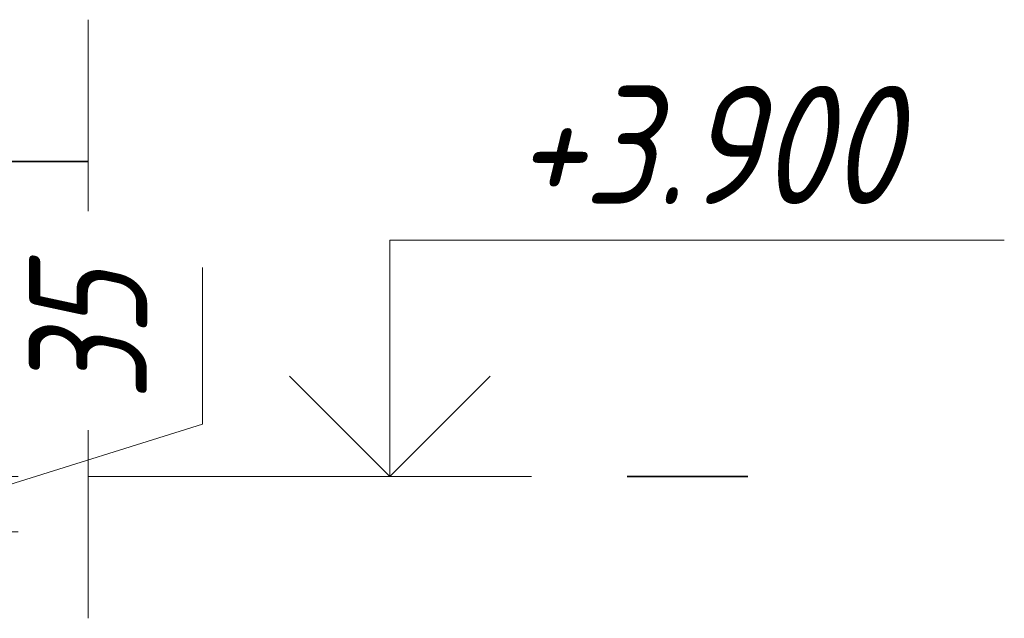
# Model space of a CAD drawing. Header units: millimetres. Extents: x -17457 to 38668, y -1477 to 6786.
# Tile 28 of 104: x -2516 to -1892, y 3810 to 4190. Entities that reach past the tile are written whole.
import ezdxf

# ---------------------------------------------------------------- set-up
doc = ezdxf.new("R2010")
doc.units = ezdxf.units.MM
doc.linetypes.add('01 Штриховая _4 мм_', pattern=[180, 105, -75])
for name, color, linetype, lineweight in [('A-____-____-DIMS', 211, 'Continuous', 9), ('A-____-____-DIMS-30', 211, 'Continuous', 9), ('A-____-NOTE-TEXT', 131, 'Continuous', 20), ('A-DETL-GENF-OTLN', 92, 'Continuous', 20), ('A-FLOR-____-MCUT', 192, 'Continuous', 50), ('G-____-____-DIMS', 111, 'Continuous', 9)]:
    doc.layers.add(name, color=color, linetype=linetype, lineweight=lineweight)
doc.styles.add('GOST Common_I_1', font='GOST Common Italic.ttf', dxfattribs={"width": 0.8, "height": 75})
doc.styles.add('GOST Common_I_2', font='GOST Common Italic.ttf', dxfattribs={"width": 0.9, "height": 75})
doc.dimstyles.new('ADSK_Округление_5мм__Узкий_', dxfattribs={"dimscale": 304.8, "dimtxt": 0.247469, "dimasz": 0.177165, "dimexe": 0.147638, "dimexo": 0.000322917, "dimgap": 0.03937, "dimtad": 1, "dimdec": 0, "dimlfac": 304.8, "dimrnd": 5, "dimdsep": 46, "dimtxsty": 'GOST Common_I_1', "dimblk1": 'OBLIQUE', "dimblk2": 'OBLIQUE', "dimsah": 1, "dimcen": 0.09, "dimdle": 0.147638, "dimazin": 0, "dimtfac": 1, "dimtdec": 4, "dimtix": 1, "dimtmove": 1, "dimatfit": 3, "dimfxl": 1, "dimtvp": 1, "dimtfill": 1, "dimtolj": 1, "dimtzin": 0, "dimlwd": 20, "dimlwe": 20, "dimarcsym": 2})

# ---------------------------------------------------------------- blocks, each defined once
blk = doc.blocks.new('ADSK_Обрыв_Линия - ADSK_Обрыв_линия-1072157-КЖ1_Р_ВЭ1_Армирование_9')
at = {"layer": 'A-DETL-GENF-OTLN'}
for p, q in [((-10300, 4100), (-10300, 4033)), ((-10300, 3966.21), (-10300, 3900))]:
    blk.add_line(p, q, dxfattribs=at)
blk = doc.blocks.new('DIMBLOCK61-КЖ1_Р_ВЭ1_Армирование_9')
at = {"layer": 'A-____-____-DIMS-30', "lineweight": 20}
for p, q in [((-2400.39, 4032.69), (-2400.39, 3933.31)), ((-2400.39, 3933.31), (-2562.39, 3882.5)), ((-2562.39, 3900), (-2742.77, 3900)), ((-2562.39, 3865), (-2562.39, 3900)), ((-2562.39, 3900), (-2517.39, 3900)), ((-2562.39, 3865), (-2816.77, 3865)), ((-2562.39, 3865), (-2517.39, 3865))]:
    blk.add_line(p, q, dxfattribs=at)
at = {"layer": 'A-____-____-DIMS-30', "lineweight": 40}
for p, q in [((-2562.39, 3900), (-2589.39, 3927)), ((-2562.39, 3900), (-2535.39, 3873)), ((-2562.39, 3865), (-2589.39, 3892)), ((-2562.39, 3865), (-2535.39, 3838))]:
    blk.add_line(p, q, dxfattribs=at)
at = {"layer": 'A-____-____-DIMS-30', "color": 0, "lineweight": 20, "insert": (-2510.41, 3948.31), "char_height": 75, "width": 101.2533, "attachment_point": 1, "rotation": 90, "line_spacing_factor": 1.022761, "style": 'GOST Common_I_1', "bg_fill": 3, "box_fill_scale": 1.25, "bg_fill_color": 256, "bg_fill_true_color": 13158600, "bg_fill_transparency": 0}
blk.add_mtext('35', dxfattribs=at)
blk = doc.blocks.new('_Oblique')
at = {"color": 0, "linetype": 'ByBlock', "lineweight": -2}
blk.add_line((-0.5, -0.5), (0.5, 0.5), dxfattribs=at)
blk = doc.blocks.new('Высотные отметки - Стрелка вверх-6399-КЖ1_Р_ВЭ1_Армирование_9')
at = {"layer": 'A-____-NOTE-TEXT'}
for p, q in [((-10108.74, 4050), (-9718.74, 4050)), ((-10108.74, 3900), (-10108.74, 4050)), ((-10108.74, 3900), (-10172.38, 3963.64)), ((-10108.74, 3900), (-10045.1, 3963.64)), ((-10198.74, 3900), (-10018.74, 3900))]:
    blk.add_line(p, q, dxfattribs=at)

msp = doc.modelspace()

# ---------------------------------------------------------------- linework, layer by layer
at = {"layer": 'A-____-NOTE-TEXT'}
for p, q in [((-2472.7693, 4100), (-2472.7693, 4190)), ((-2472.7693, 4033), (-2524.7308, 4016.5)), ((-2472.7693, 4000), (-2524.7308, 4016.5)), ((-2420.7792, 3983.1074), (-2472.7693, 4000)), ((-2472.7693, 3966.2148), (-2420.7792, 3983.1074)), ((-2472.7693, 3900), (-2472.7693, 3810))]:
    msp.add_line(p, q, dxfattribs=at)
at = {"layer": 'A-FLOR-____-MCUT', "linetype": '01 Штриховая _4 мм_', "lineweight": 35}
for p, q in [((-2472.7693, 4100), (-2812.7693, 4100)), ((-2054.3651, 4100), (-2130.9064, 4100)), ((-2812.7693, 3900), (-2472.7693, 3900)), ((-2130.9064, 3900), (-2054.3651, 3900))]:
    msp.add_line(p, q, dxfattribs=at)

# ---------------------------------------------------------------- block references
at = {"layer": 'A-____-NOTE-TEXT'}
msp.add_blockref('Высотные отметки - Стрелка вверх-6399-КЖ1_Р_ВЭ1_Армирование_9', (7827.2321, 0), dxfattribs=at)
at = {"layer": 'A-DETL-GENF-OTLN'}
msp.add_blockref('ADSK_Обрыв_Линия - ADSK_Обрыв_линия-1072157-КЖ1_Р_ВЭ1_Армирование_9', (7827.2321, 0), dxfattribs=at)

# ---------------------------------------------------------------- next in the draw order: texts
at = {"layer": 'G-____-____-DIMS', "lineweight": 20, "insert": (-2202.374, 4148.0121), "char_height": 75, "width": 314.077506, "attachment_point": 1, "line_spacing_factor": 1.022761, "style": 'GOST Common_I_2', "bg_fill": 3, "box_fill_scale": 1.25, "bg_fill_color": 256, "bg_fill_true_color": 13158600, "bg_fill_transparency": 0}
msp.add_mtext('+3.900', dxfattribs=at)

# ---------------------------------------------------------------- next in the draw order: dimensions: what is measured, and where the dimension line sits
at = {"layer": 'A-____-____-DIMS', "lineweight": 20}
dim = msp.add_linear_dim(base=(-2562.3941, 3900), p1=(-2846.7693, 3865), p2=(-2772.7693, 3900), angle=90, dimstyle='ADSK_Округление_5мм__Узкий_', override={"dimpost": '<>', "dimfxl": 81.859636}, dxfattribs=at)
dim.commit()
dim.dimension.update_dxf_attribs({"geometry": 'DIMBLOCK61-КЖ1_Р_ВЭ1_Армирование_9', "text_midpoint": (-2460.4063, 3998.9378), "dimtype": 160, "text_rotation": 90})

# ---------------------------------------------------------------- next in the draw order: linework, layer by layer
at = {"layer": 'G-____-____-DIMS', "lineweight": 20}
msp.add_line((-2472.7693, 3900), (-2281.5083, 3900), dxfattribs=at)

doc.saveas('drawing.dxf')
